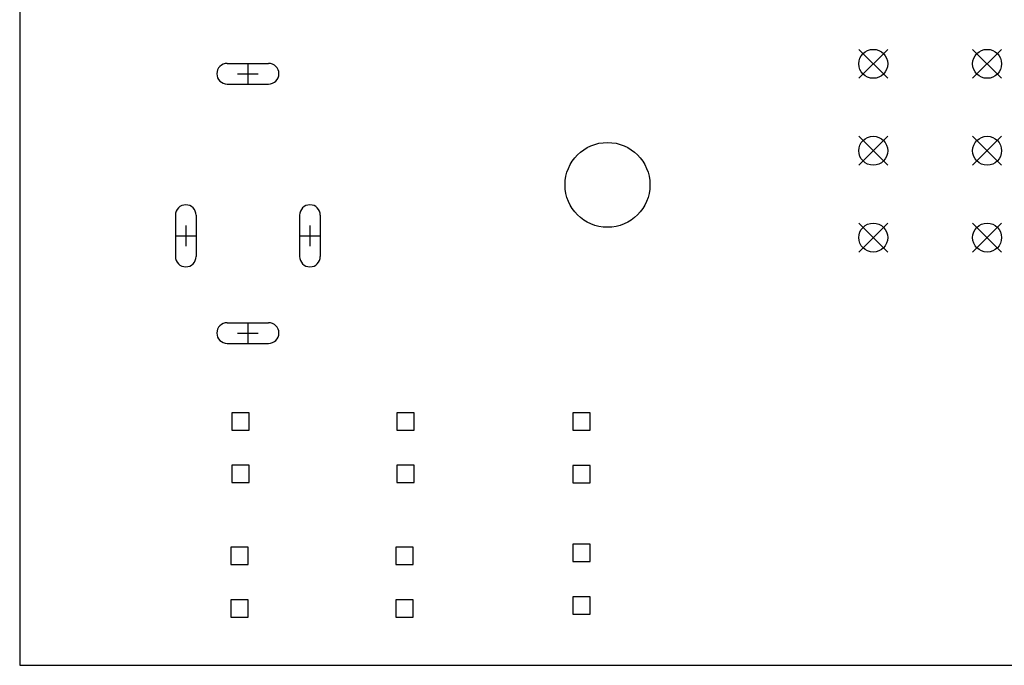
# Model space of a CAD drawing. Extents: x -0.06 to 3.74, y -5 to 0.
# Tile 2 of 4: x 0 to 1.87, y -3.74 to -2.51. Entities that reach past the tile are written whole.
import ezdxf

# ---------------------------------------------------------------- set-up
doc = ezdxf.new("R2010")
doc.units = 0
doc.header["$MEASUREMENT"] = 0
doc.layers.add('BLACK', color=7, linetype='CONTINUOUS')

msp = doc.modelspace()

# ---------------------------------------------------------------- linework, layer by layer
at = {"layer": 'BLACK', "linetype": 'CONTINUOUS'}
for p, q in [((0, 0), (0, -3.74016)), ((1.59594, -2.56811), (1.65106, -2.62323)), ((1.65106, -2.56811), (1.59594, -2.62323)), ((1.81248, -2.56811), (1.8676, -2.62323)), ((1.8676, -2.56811), (1.81248, -2.62323)), ((0.39463, -2.59478), (0.47337, -2.59478)), ((0.434, -2.59478), (0.434, -2.63415)), ((0.414315, -2.61446), (0.453685, -2.61446)), ((0.39463, -2.63415), (0.47337, -2.63415)), ((1.59594, -2.73346), (1.65106, -2.78858)), ((1.65106, -2.73346), (1.59594, -2.78858)), ((1.81248, -2.73346), (1.8676, -2.78858)), ((1.8676, -2.73346), (1.81248, -2.78858)), ((0.296205, -2.88359), (0.296205, -2.96233)), ((0.335575, -2.88359), (0.335575, -2.96233)), ((0.532425, -2.88359), (0.532425, -2.96233)), ((0.571795, -2.88359), (0.571795, -2.96233)), ((1.59594, -2.89882), (1.65106, -2.95394)), ((1.65106, -2.89882), (1.59594, -2.95394)), ((1.81248, -2.89882), (1.8676, -2.95394)), ((1.8676, -2.89882), (1.81248, -2.95394)), ((0.31589, -2.90328), (0.31589, -2.94265)), ((0.55211, -2.90328), (0.55211, -2.94265)), ((0.296205, -2.92296), (0.335575, -2.92296)), ((0.532425, -2.92296), (0.571795, -2.92296)), ((0.39463, -3.08831), (0.47337, -3.08831)), ((0.434, -3.08831), (0.434, -3.12769)), ((0.414315, -3.108), (0.453685, -3.108)), ((0.39463, -3.12769), (0.47337, -3.12769)), ((0.436564, -3.25944), (0.403436, -3.25944)), ((0.403436, -3.25944), (0.403436, -3.29256)), ((0.436564, -3.29256), (0.436564, -3.25944)), ((0.750564, -3.25944), (0.717436, -3.25944)), ((0.717436, -3.25944), (0.717436, -3.29256)), ((0.750564, -3.29256), (0.750564, -3.25944)), ((1.08507, -3.25981), (1.05194, -3.25981)), ((1.05194, -3.25981), (1.05194, -3.29294)), ((1.08507, -3.29294), (1.08507, -3.25981)), ((0.403436, -3.29256), (0.436564, -3.29256)), ((0.717436, -3.29256), (0.750564, -3.29256)), ((1.05194, -3.29294), (1.08507, -3.29294)), ((0.436564, -3.35944), (0.403436, -3.35944)), ((0.403436, -3.35944), (0.403436, -3.39256)), ((0.436564, -3.39256), (0.436564, -3.35944)), ((0.750564, -3.35944), (0.717436, -3.35944)), ((0.717436, -3.35944), (0.717436, -3.39256)), ((0.750564, -3.39256), (0.750564, -3.35944)), ((1.08507, -3.35981), (1.05194, -3.35981)), ((1.05194, -3.35981), (1.05194, -3.39294)), ((1.08507, -3.39294), (1.08507, -3.35981)), ((0.403436, -3.39256), (0.436564, -3.39256)), ((0.717436, -3.39256), (0.750564, -3.39256)), ((1.05194, -3.39294), (1.08507, -3.39294)), ((0.434564, -3.51544), (0.401436, -3.51544)), ((0.401436, -3.51544), (0.401436, -3.54856)), ((0.434564, -3.54856), (0.434564, -3.51544)), ((0.748564, -3.51544), (0.715436, -3.51544)), ((0.715436, -3.51544), (0.715436, -3.54856)), ((0.748564, -3.54856), (0.748564, -3.51544)), ((1.08507, -3.50981), (1.05194, -3.50981)), ((1.05194, -3.50981), (1.05194, -3.54294)), ((1.08507, -3.54294), (1.08507, -3.50981)), ((0.401436, -3.54856), (0.434564, -3.54856)), ((0.715436, -3.54856), (0.748564, -3.54856)), ((1.05194, -3.54294), (1.08507, -3.54294)), ((1.08507, -3.60981), (1.05194, -3.60981)), ((1.05194, -3.60981), (1.05194, -3.64294)), ((1.08507, -3.64294), (1.08507, -3.60981)), ((0.434564, -3.61544), (0.401436, -3.61544)), ((0.401436, -3.61544), (0.401436, -3.64856)), ((0.434564, -3.64856), (0.434564, -3.61544)), ((0.748564, -3.61544), (0.715436, -3.61544)), ((0.715436, -3.61544), (0.715436, -3.64856)), ((0.748564, -3.64856), (0.748564, -3.61544)), ((0.401436, -3.64856), (0.434564, -3.64856)), ((0.715436, -3.64856), (0.748564, -3.64856)), ((1.05194, -3.64294), (1.08507, -3.64294)), ((0, -3.74016), (3.74016, -3.74016))]:
    msp.add_line(p, q, dxfattribs=at)
at = {"layer": 'BLACK'}
for centre, radius in [((1.6235, -2.59567), 0.027559), ((1.84004, -2.59567), 0.027559), ((1.6235, -2.76102), 0.027559), ((1.84004, -2.76102), 0.027559), ((1.118, -2.826), 0.080709), ((1.6235, -2.92638), 0.027559), ((1.84004, -2.92638), 0.027559)]:
    msp.add_circle(centre, radius, dxfattribs=at)
for centre, start, end in [((0.39463, -2.61446), 90, 270), ((0.47337, -2.61446), 270, 450), ((0.31589, -2.88359), 0, 180), ((0.55211, -2.88359), 0, 180), ((0.31589, -2.96233), 180, 360), ((0.55211, -2.96233), 180, 360), ((0.39463, -3.108), 90, 270), ((0.47337, -3.108), 270, 450)]:
    msp.add_arc(centre, 0.019685, start, end, dxfattribs=at)

doc.saveas('drawing.dxf')
